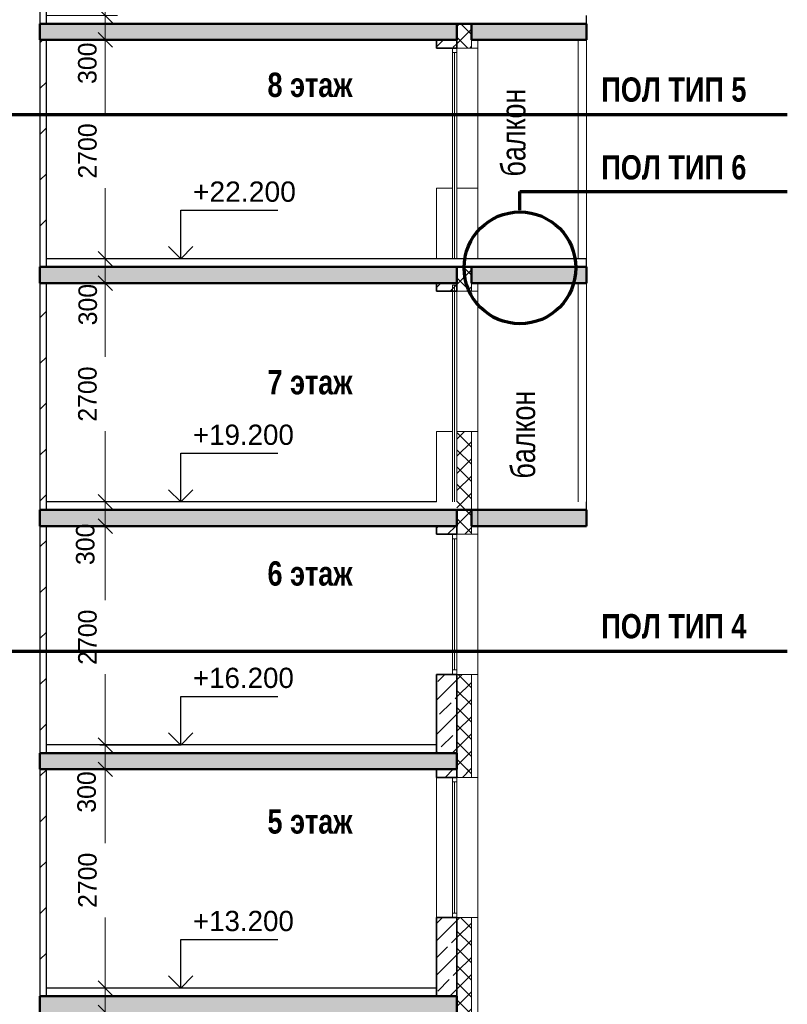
# Model space of a CAD drawing. Header units: millimetres. Extents: x 263826 to 1585445, y -423071 to 70137.
# Tile 256 of 256: x 537834 to 547316, y -77431 to -65281. Entities that reach past the tile are written whole.
import ezdxf

# ---------------------------------------------------------------- set-up
doc = ezdxf.new("R2010")
doc.units = ezdxf.units.MM
doc.layers.add('Standard', color=7, linetype='Continuous', lineweight=25)
doc.styles.add('ARIAL', font='arial.ttf')
doc.styles.add('Century Gothic', font='GOTHIC.TTF')
doc.dimstyles.new('DIMSTYLE_4', dxfattribs={"dimtxt": 229, "dimasz": 300, "dimexe": 0, "dimexo": 0, "dimgap": 114.5, "dimtad": 2, "dimdec": 0, "dimrnd": 1, "dimzin": 12, "dimdsep": 46, "dimtxsty": 'Century Gothic', "dimblk1": 'ALL_ML_STRICH', "dimblk2": 'ALL_ML_STRICH', "dimsah": 1, "dimcen": 0, "dimclrd": 256, "dimclre": 256, "dimclrt": 256, "dimadec": 0, "dimazin": 0, "dimtfac": 1, "dimtdec": 0, "dimtix": 1, "dimtmove": 2, "dimatfit": 3, "dimfxl": 0, "dimtzin": 0, "dimlwd": 0, "dimlwe": 13, "dimarcsym": 0})
doc.dimstyles.new('DIMSTYLE_7', dxfattribs={"dimtxt": 229, "dimasz": 300, "dimexe": 0, "dimexo": 0, "dimgap": 114.5, "dimtad": 2, "dimdec": 0, "dimrnd": 1, "dimzin": 12, "dimdsep": 46, "dimtxsty": 'Century Gothic', "dimblk1": 'ALL_ML_STRICH', "dimblk2": 'ALL_ML_STRICH', "dimsah": 1, "dimcen": 0, "dimclrd": 256, "dimclre": 256, "dimclrt": 256, "dimadec": 0, "dimazin": 0, "dimtfac": 1, "dimtdec": 0, "dimtix": 1, "dimtmove": 2, "dimatfit": 3, "dimfxl": 0, "dimtvp": 1.2, "dimtzin": 0, "dimlwd": 0, "dimlwe": 13, "dimarcsym": 0})
pattern_1 = [(45, (277473.13, 108835.9), (-212.13203, 212.13203), []), (45, (277367.07, 108941.95), (-212.13203, 212.13203), [200, -70])]
pattern_2 = [(45, (277473.13, 108835.89), (-106.06602, 106.06602), []), (135, (277473.13, 108835.89), (-106.06602, -106.06602), [])]
pattern_3 = [(45, (277473.1, 108835.9), (-565.6854, 565.6854), []), (45, (277190.3, 109118.7), (-565.6854, 565.6854), [])]

# ---------------------------------------------------------------- blocks, each defined once
blk = doc.blocks.new('ALL_ML_STRICH')
at = {"color": 0, "linetype": 'ByBlock', "lineweight": -2}
for p, q in [((0, -0.5), (0, 0.5)), ((-1, 0), (0.5, 0)), ((-0.3, -0.3), (0.3, 0.3))]:
    blk.add_line(p, q, dxfattribs=at)
blk = doc.blocks.new('*D2316')
at = {"layer": 'DEFPOINTS', "color": 0, "linetype": 'Continuous', "lineweight": 0, "transparency": 16777216}
for p in [(538892, -77531), (538892, -77531), (538892, -80231)]:
    blk.add_point(p, dxfattribs=at)
at = {"layer": 'Standard', "color": 218, "linetype": 'Continuous', "lineweight": 0, "transparency": 16777216}
for p, q in [((538892, -77831), (538892, -78443)), ((538892, -79931), (538892, -79359))]:
    blk.add_line(p, q, dxfattribs=at)
at = {"layer": 'Standard', "color": 218, "linetype": 'Continuous', "lineweight": 0, "transparency": 16777216, "xscale": 300, "yscale": 300, "zscale": 300}
for p, rotation in [((538892, -77531), 90), ((538892, -80231), 270)]:
    blk.add_blockref('ALL_ML_STRICH', p, dxfattribs=dict(at, rotation=rotation))
at = {"layer": 'Standard', "color": 218, "linetype": 'Continuous', "lineweight": 13, "transparency": 16777216, "insert": (538672, -78901), "char_height": 229, "width": 654.29, "attachment_point": 5, "rotation": 90, "style": 'Century Gothic'}
blk.add_mtext('2700', dxfattribs=at)
blk = doc.blocks.new('*D2317')
at = {"layer": 'DEFPOINTS', "color": 0, "linetype": 'Continuous', "lineweight": 0, "transparency": 16777216}
for p in [(538892, -77231), (538892, -77231), (538892, -77531)]:
    blk.add_point(p, dxfattribs=at)
at = {"layer": 'Standard', "color": 218, "linetype": 'Continuous', "lineweight": 0, "transparency": 16777216}
for p, q in [((538892, -76931), (538892, -76631)), ((538892, -77531), (538892, -77231)), ((538892, -77831), (538892, -78131))]:
    blk.add_line(p, q, dxfattribs=at)
at = {"layer": 'Standard', "color": 218, "linetype": 'Continuous', "lineweight": 0, "transparency": 16777216, "xscale": 300, "yscale": 300, "zscale": 300}
for p, rotation in [((538892, -77231), 270), ((538892, -77531), 90)]:
    blk.add_blockref('ALL_ML_STRICH', p, dxfattribs=dict(at, rotation=rotation))
at = {"layer": 'Standard', "color": 218, "linetype": 'Continuous', "lineweight": 13, "transparency": 16777216, "insert": (538627, -77824), "char_height": 229, "width": 490.71, "attachment_point": 5, "rotation": 90, "style": 'Century Gothic'}
blk.add_mtext('300', dxfattribs=at)
blk = doc.blocks.new('*D2318')
at = {"layer": 'DEFPOINTS', "color": 0, "linetype": 'Continuous', "lineweight": 0, "transparency": 16777216}
for p in [(538892, -74531), (538892, -74531), (538892, -77231)]:
    blk.add_point(p, dxfattribs=at)
at = {"layer": 'Standard', "color": 218, "linetype": 'Continuous', "lineweight": 0, "transparency": 16777216}
for p, q in [((538892, -74831), (538892, -75443)), ((538892, -76931), (538892, -76359))]:
    blk.add_line(p, q, dxfattribs=at)
at = {"layer": 'Standard', "color": 218, "linetype": 'Continuous', "lineweight": 0, "transparency": 16777216, "xscale": 300, "yscale": 300, "zscale": 300}
for p, rotation in [((538892, -74531), 90), ((538892, -77231), 270)]:
    blk.add_blockref('ALL_ML_STRICH', p, dxfattribs=dict(at, rotation=rotation))
at = {"layer": 'Standard', "color": 218, "linetype": 'Continuous', "lineweight": 13, "transparency": 16777216, "insert": (538672, -75901), "char_height": 229, "width": 654.29, "attachment_point": 5, "rotation": 90, "style": 'Century Gothic'}
blk.add_mtext('2700', dxfattribs=at)
blk = doc.blocks.new('*D2272')
at = {"layer": 'DEFPOINTS', "color": 0, "linetype": 'Continuous', "lineweight": 0, "transparency": 16777216}
for p in [(538892, -74231), (538892, -74231), (538892, -74531)]:
    blk.add_point(p, dxfattribs=at)
at = {"layer": 'Standard', "color": 218, "linetype": 'Continuous', "lineweight": 0, "transparency": 16777216}
for p, q in [((538892, -73931), (538892, -73631)), ((538892, -74531), (538892, -74231)), ((538892, -74831), (538892, -75131))]:
    blk.add_line(p, q, dxfattribs=at)
at = {"layer": 'Standard', "color": 218, "linetype": 'Continuous', "lineweight": 0, "transparency": 16777216, "xscale": 300, "yscale": 300, "zscale": 300}
for p, rotation in [((538892, -74231), 270), ((538892, -74531), 90)]:
    blk.add_blockref('ALL_ML_STRICH', p, dxfattribs=dict(at, rotation=rotation))
at = {"layer": 'Standard', "color": 218, "linetype": 'Continuous', "lineweight": 13, "transparency": 16777216, "insert": (538662, -74811), "char_height": 229, "width": 490.71, "attachment_point": 5, "rotation": 90, "style": 'Century Gothic'}
blk.add_mtext('300', dxfattribs=at)
blk = doc.blocks.new('*D2273')
at = {"layer": 'DEFPOINTS', "color": 0, "linetype": 'Continuous', "lineweight": 0, "transparency": 16777216}
for p in [(538892, -71531), (538892, -71531), (538892, -74231)]:
    blk.add_point(p, dxfattribs=at)
at = {"layer": 'Standard', "color": 218, "linetype": 'Continuous', "lineweight": 0, "transparency": 16777216}
for p, q in [((538892, -71831), (538892, -72443)), ((538892, -73931), (538892, -73359))]:
    blk.add_line(p, q, dxfattribs=at)
at = {"layer": 'Standard', "color": 218, "linetype": 'Continuous', "lineweight": 0, "transparency": 16777216, "xscale": 300, "yscale": 300, "zscale": 300}
for p, rotation in [((538892, -71531), 90), ((538892, -74231), 270)]:
    blk.add_blockref('ALL_ML_STRICH', p, dxfattribs=dict(at, rotation=rotation))
at = {"layer": 'Standard', "color": 218, "linetype": 'Continuous', "lineweight": 13, "transparency": 16777216, "insert": (538672, -72901), "char_height": 229, "width": 654.29, "attachment_point": 5, "rotation": 90, "style": 'Century Gothic'}
blk.add_mtext('2700', dxfattribs=at)
blk = doc.blocks.new('*D2274')
at = {"layer": 'DEFPOINTS', "color": 0, "linetype": 'Continuous', "lineweight": 0, "transparency": 16777216}
for p in [(538164, -71231), (538892, -71231), (538892, -71531)]:
    blk.add_point(p, dxfattribs=at)
at = {"layer": 'Standard', "color": 218, "linetype": 'Continuous', "lineweight": 0, "transparency": 16777216}
for p, q in [((538892, -70931), (538892, -70631)), ((538892, -71531), (538892, -71231)), ((538892, -71831), (538892, -72131))]:
    blk.add_line(p, q, dxfattribs=at)
at = {"layer": 'Standard', "color": 218, "linetype": 'Continuous', "lineweight": 13, "transparency": 16777216}
blk.add_line((538164, -71231), (538892, -71231), dxfattribs=at)
at = {"layer": 'Standard', "color": 218, "linetype": 'Continuous', "lineweight": 0, "transparency": 16777216, "xscale": 300, "yscale": 300, "zscale": 300}
for p, rotation in [((538892, -71231), 270), ((538892, -71531), 90)]:
    blk.add_blockref('ALL_ML_STRICH', p, dxfattribs=dict(at, rotation=rotation))
at = {"layer": 'Standard', "color": 218, "linetype": 'Continuous', "lineweight": 13, "transparency": 16777216, "insert": (538645, -71755), "char_height": 229, "width": 490.71, "attachment_point": 5, "rotation": 90, "style": 'Century Gothic'}
blk.add_mtext('300', dxfattribs=at)
blk = doc.blocks.new('*D2275')
at = {"layer": 'DEFPOINTS', "color": 0, "linetype": 'Continuous', "lineweight": 0, "transparency": 16777216}
for p in [(538892, -68531), (538892, -68531), (538164, -71231)]:
    blk.add_point(p, dxfattribs=at)
at = {"layer": 'Standard', "color": 218, "linetype": 'Continuous', "lineweight": 0, "transparency": 16777216}
for p, q in [((538892, -68831), (538892, -69443)), ((538892, -70931), (538892, -70359))]:
    blk.add_line(p, q, dxfattribs=at)
at = {"layer": 'Standard', "color": 218, "linetype": 'Continuous', "lineweight": 13, "transparency": 16777216}
blk.add_line((538164, -71231), (538892, -71231), dxfattribs=at)
at = {"layer": 'Standard', "color": 218, "linetype": 'Continuous', "lineweight": 0, "transparency": 16777216, "xscale": 300, "yscale": 300, "zscale": 300}
for p, rotation in [((538892, -68531), 90), ((538892, -71231), 270)]:
    blk.add_blockref('ALL_ML_STRICH', p, dxfattribs=dict(at, rotation=rotation))
at = {"layer": 'Standard', "color": 218, "linetype": 'Continuous', "lineweight": 13, "transparency": 16777216, "insert": (538672, -69901), "char_height": 229, "width": 654.29, "attachment_point": 5, "rotation": 90, "style": 'Century Gothic'}
blk.add_mtext('2700', dxfattribs=at)
blk = doc.blocks.new('*D2276')
at = {"layer": 'DEFPOINTS', "color": 0, "linetype": 'Continuous', "lineweight": 0, "transparency": 16777216}
for p in [(538164, -68231), (538892, -68231), (538892, -68531)]:
    blk.add_point(p, dxfattribs=at)
at = {"layer": 'Standard', "color": 218, "linetype": 'Continuous', "lineweight": 0, "transparency": 16777216}
for p, q in [((538892, -67931), (538892, -67631)), ((538892, -68531), (538892, -68231)), ((538892, -68831), (538892, -69131))]:
    blk.add_line(p, q, dxfattribs=at)
at = {"layer": 'Standard', "color": 218, "linetype": 'Continuous', "lineweight": 13, "transparency": 16777216}
blk.add_line((538164, -68231), (538892, -68231), dxfattribs=at)
at = {"layer": 'Standard', "color": 218, "linetype": 'Continuous', "lineweight": 0, "transparency": 16777216, "xscale": 300, "yscale": 300, "zscale": 300}
for p, rotation in [((538892, -68231), 270), ((538892, -68531), 90)]:
    blk.add_blockref('ALL_ML_STRICH', p, dxfattribs=dict(at, rotation=rotation))
at = {"layer": 'Standard', "color": 218, "linetype": 'Continuous', "lineweight": 13, "transparency": 16777216, "insert": (538676, -68797), "char_height": 229, "width": 490.71, "attachment_point": 5, "rotation": 90, "style": 'Century Gothic'}
blk.add_mtext('300', dxfattribs=at)
blk = doc.blocks.new('*D2277')
at = {"layer": 'DEFPOINTS', "color": 0, "linetype": 'Continuous', "lineweight": 0, "transparency": 16777216}
for p in [(538892, -65531), (538892, -65531), (538164, -68231)]:
    blk.add_point(p, dxfattribs=at)
at = {"layer": 'Standard', "color": 218, "linetype": 'Continuous', "lineweight": 0, "transparency": 16777216}
for p, q in [((538892, -65831), (538892, -66443)), ((538892, -67931), (538892, -67359))]:
    blk.add_line(p, q, dxfattribs=at)
at = {"layer": 'Standard', "color": 218, "linetype": 'Continuous', "lineweight": 13, "transparency": 16777216}
blk.add_line((538164, -68231), (538892, -68231), dxfattribs=at)
at = {"layer": 'Standard', "color": 218, "linetype": 'Continuous', "lineweight": 0, "transparency": 16777216, "xscale": 300, "yscale": 300, "zscale": 300}
for p, rotation in [((538892, -65531), 90), ((538892, -68231), 270)]:
    blk.add_blockref('ALL_ML_STRICH', p, dxfattribs=dict(at, rotation=rotation))
at = {"layer": 'Standard', "color": 218, "linetype": 'Continuous', "lineweight": 13, "transparency": 16777216, "insert": (538672, -66901), "char_height": 229, "width": 654.29, "attachment_point": 5, "rotation": 90, "style": 'Century Gothic'}
blk.add_mtext('2700', dxfattribs=at)
blk = doc.blocks.new('*D2278')
at = {"layer": 'DEFPOINTS', "color": 0, "linetype": 'Continuous', "lineweight": 0, "transparency": 16777216}
for p in [(538164, -65231), (538892, -65231), (538892, -65531)]:
    blk.add_point(p, dxfattribs=at)
at = {"layer": 'Standard', "color": 218, "linetype": 'Continuous', "lineweight": 0, "transparency": 16777216}
for p, q in [((538892, -64931), (538892, -64631)), ((538892, -65531), (538892, -65231)), ((538892, -65831), (538892, -66131))]:
    blk.add_line(p, q, dxfattribs=at)
at = {"layer": 'Standard', "color": 218, "linetype": 'Continuous', "lineweight": 13, "transparency": 16777216}
blk.add_line((538164, -65231), (538892, -65231), dxfattribs=at)
at = {"layer": 'Standard', "color": 218, "linetype": 'Continuous', "lineweight": 0, "transparency": 16777216, "xscale": 300, "yscale": 300, "zscale": 300}
for p, rotation in [((538892, -65231), 270), ((538892, -65531), 90)]:
    blk.add_blockref('ALL_ML_STRICH', p, dxfattribs=dict(at, rotation=rotation))
at = {"layer": 'Standard', "color": 218, "linetype": 'Continuous', "lineweight": 13, "transparency": 16777216, "insert": (538671, -65818), "char_height": 229, "width": 490.71, "attachment_point": 5, "rotation": 90, "style": 'Century Gothic'}
blk.add_mtext('300', dxfattribs=at)
blk = doc.blocks.new('*D2279')
at = {"layer": 'DEFPOINTS', "color": 0, "linetype": 'Continuous', "lineweight": 0, "transparency": 16777216}
for p in [(538892, -62531), (538892, -62531), (538164, -65231)]:
    blk.add_point(p, dxfattribs=at)
at = {"layer": 'Standard', "color": 218, "linetype": 'Continuous', "lineweight": 0, "transparency": 16777216}
for p, q in [((538892, -62831), (538892, -63443)), ((538892, -64931), (538892, -64359))]:
    blk.add_line(p, q, dxfattribs=at)
at = {"layer": 'Standard', "color": 218, "linetype": 'Continuous', "lineweight": 13, "transparency": 16777216}
blk.add_line((538164, -65231), (538892, -65231), dxfattribs=at)
at = {"layer": 'Standard', "color": 218, "linetype": 'Continuous', "lineweight": 0, "transparency": 16777216, "xscale": 300, "yscale": 300, "zscale": 300}
for p, rotation in [((538892, -62531), 90), ((538892, -65231), 270)]:
    blk.add_blockref('ALL_ML_STRICH', p, dxfattribs=dict(at, rotation=rotation))
at = {"layer": 'Standard', "color": 218, "linetype": 'Continuous', "lineweight": 13, "transparency": 16777216, "insert": (538672, -63901), "char_height": 229, "width": 654.29, "attachment_point": 5, "rotation": 90, "style": 'Century Gothic'}
blk.add_mtext('2700', dxfattribs=at)
blk = doc.blocks.new('COMPLEX_ELEVATIONDIM_18')
at = {"layer": 'Standard', "color": 7, "linetype": 'Continuous', "lineweight": 25, "transparency": 33554687}
for p, q in [((262351, -177067), (262351, -176467)), ((262351, -176467), (263551, -176467)), ((262351, -177067), (262201, -176917)), ((262351, -177067), (262501, -176917)), ((262351, -177067), (261351, -177067)), ((262351, -177067), (262351, -177067)), ((262351, -177067), (262351, -177067)), ((262351, -177067), (262351, -177067)), ((262351, -177067), (262351, -177067)), ((262351, -180067), (262351, -179467)), ((262351, -179467), (263551, -179467)), ((262351, -180067), (262201, -179917)), ((262351, -180067), (262501, -179917)), ((262351, -180067), (261351, -180067)), ((262351, -180067), (262351, -180067)), ((262351, -180067), (262351, -180067)), ((262351, -180067), (262351, -180067)), ((262351, -180067), (262351, -180067)), ((262351, -183067), (262351, -182467)), ((262351, -182467), (263551, -182467)), ((262351, -183067), (262201, -182917)), ((262351, -183067), (262501, -182917)), ((262351, -183067), (261351, -183067)), ((262351, -183067), (262351, -183067)), ((262351, -183067), (262351, -183067)), ((262351, -183067), (262351, -183067)), ((262351, -183067), (262351, -183067)), ((262351, -186067), (262351, -185467)), ((262351, -185467), (263551, -185467)), ((262351, -186067), (262201, -185917)), ((262351, -186067), (262501, -185917)), ((262351, -186067), (261351, -186067)), ((262351, -186067), (262351, -186067)), ((262351, -186067), (262351, -186067)), ((262351, -186067), (262351, -186067)), ((262351, -186067), (262351, -186067))]:
    blk.add_line(p, q, dxfattribs=at)
at = {"layer": 'Standard', "color": 7, "linetype": 'Continuous', "lineweight": 25, "transparency": 33554687, "char_height": 250, "attachment_point": 7, "style": 'ARIAL'}
for s, insert, width in [('\\W1.00;+22.200', (262501, -176367), 1396.45), ('\\W0.98;+19.200', (262501, -179367), 1394.59), ('\\W0.98;+16.200', (262501, -182367), 1394.59), ('\\W0.98;+13.200', (262501, -185367), 1394.59)]:
    blk.add_mtext(s, dxfattribs=dict(at, insert=insert, width=width))

msp = doc.modelspace()

# ---------------------------------------------------------------- hatches: boundary and pattern name
at = {"layer": 'Standard', "linetype": 'Continuous', "lineweight": 18, "true_color": 0xf0b464, "transparency": 33554687}
h = msp.add_hatch(dxfattribs=at)
h.set_pattern_fill('__________22', color=31, scale=100, style=0, pattern_type=2)
h.set_pattern_definition(pattern_3)
h.paths.add_polyline_path([(538164.21763, -62530.92275), (538084.21763, -62530.92275), (538084.21763, -65330.92275), (538164.21763, -65330.92275)], flags=0)
at = {"layer": 'Standard', "linetype": 'Continuous', "lineweight": 50, "true_color": 0xf1f1f1, "transparency": 33554687}
for points in [[(538084.21763, -65530.92275), (543234.21729, -65530.92275), (543234.21729, -65330.92275), (538084.21763, -65330.92275)], [(543414.21729, -65530.92275), (544834.21695, -65530.92275), (544834.21695, -65330.92275), (543414.21729, -65330.92275)], [(538084.21763, -68530.92275), (543234.21729, -68530.92275), (543234.21729, -68330.92275), (538084.21763, -68330.92275)], [(543414.21729, -68530.92275), (544834.21695, -68530.92275), (544834.21695, -68330.92275), (543414.21729, -68330.92275)], [(543234.21729, -71330.92275), (538084.21763, -71330.92275), (538084.21763, -71530.92275), (543234.21729, -71530.92275)], [(543234.21729, -71330.92275), (538084.21763, -71330.92275), (538084.21763, -71530.92275), (543234.21729, -71530.92275)], [(543414.21729, -71530.92275), (544834.21695, -71530.92275), (544834.21695, -71330.92275), (543414.21729, -71330.92275)], [(543234.21729, -74330.92275), (538084.21763, -74330.92275), (538084.21763, -74530.92275), (543234.21729, -74530.92275)], [(543234.21729, -74330.92275), (538084.21763, -74330.92275), (538084.21763, -74530.92275), (543234.21729, -74530.92275)]]:
    msp.add_hatch(color=7, dxfattribs=at).paths.add_polyline_path(points)
at = {"layer": 'Standard', "linetype": 'Continuous', "lineweight": 18, "transparency": 33554687}
h = msp.add_hatch(dxfattribs=at)
h.set_pattern_fill('__________6', color=41, scale=100, style=0, pattern_type=2)
h.set_pattern_definition(pattern_2)
h.paths.add_polyline_path([(543234.21729, -65330.92275), (543234.21729, -65630.92275), (543414.21729, -65630.92275), (543414.21729, -65330.92275)], flags=0)
at = {"layer": 'Standard', "linetype": 'Continuous', "lineweight": 18, "true_color": 0xf0b464, "transparency": 33554687}
h = msp.add_hatch(dxfattribs=at)
h.set_pattern_fill('__________22', color=31, scale=100, style=0, pattern_type=2)
h.set_pattern_definition(pattern_3)
h.paths.add_polyline_path([(538164.21763, -65530.92275), (538084.21763, -65530.92275), (538084.21763, -68330.92275), (538164.21763, -68330.92275)], flags=0)
at = {"layer": 'Standard', "linetype": 'Continuous', "lineweight": 18, "true_color": 0xc8aaf3, "transparency": 33554687}
h = msp.add_hatch(dxfattribs=at)
h.set_pattern_fill('__________7', color=191, scale=100, style=0, pattern_type=2)
h.set_pattern_definition(pattern_1)
h.paths.add_polyline_path([(543234.21729, -65530.92275), (542984.21763, -65530.92275), (542984.21763, -65630.92275), (543234.21729, -65630.92275)], flags=0)
at = {"layer": 'Standard', "linetype": 'Continuous', "lineweight": 18, "transparency": 33554687}
h = msp.add_hatch(dxfattribs=at)
h.set_pattern_fill('__________6', color=41, scale=100, style=0, pattern_type=2)
h.set_pattern_definition(pattern_2)
h.paths.add_polyline_path([(543234.21729, -68330.92275), (543234.21729, -68630.92275), (543414.21729, -68630.92275), (543414.21729, -68330.92275)], flags=0)
at = {"layer": 'Standard', "linetype": 'Continuous', "lineweight": 18, "true_color": 0xf0b464, "transparency": 33554687}
h = msp.add_hatch(dxfattribs=at)
h.set_pattern_fill('__________22', color=31, scale=100, style=0, pattern_type=2)
h.set_pattern_definition(pattern_3)
h.paths.add_polyline_path([(538164.21763, -68530.92275), (538084.21763, -68530.92275), (538084.21763, -71330.92275), (538164.21763, -71330.92275)], flags=0)
at = {"layer": 'Standard', "linetype": 'Continuous', "lineweight": 18, "true_color": 0xc8aaf3, "transparency": 33554687}
h = msp.add_hatch(dxfattribs=at)
h.set_pattern_fill('__________7', color=191, scale=100, style=0, pattern_type=2)
h.set_pattern_definition(pattern_1)
h.paths.add_polyline_path([(543234.21729, -68530.92275), (542984.21763, -68530.92275), (542984.21763, -68630.92275), (543234.21729, -68630.92275)], flags=0)
at = {"layer": 'Standard', "linetype": 'Continuous', "lineweight": 18, "transparency": 33554687}
h = msp.add_hatch(dxfattribs=at)
h.set_pattern_fill('__________6', color=41, scale=100, style=0, pattern_type=2)
h.set_pattern_definition(pattern_2)
h.paths.add_polyline_path([(543414.21745, -71630.92275), (543414.21745, -70360.92275), (543234.21729, -70360.92275), (543234.21729, -71330.92275), (543234.21745, -71330.92275), (543234.21745, -71530.92275), (543234.21761, -71530.92275), (543234.21761, -71630.92275)], flags=0)
h = msp.add_hatch(dxfattribs=at)
h.set_pattern_fill('__________6', color=41, scale=100, style=0, pattern_type=2)
h.set_pattern_definition(pattern_2)
h.paths.add_polyline_path([(543414.21729, -71630.92275), (543414.21729, -71330.92275), (543234.21729, -71330.92275), (543234.21729, -71530.92275), (543234.21745, -71530.92275), (543234.21745, -71630.92275)], flags=0)
at = {"layer": 'Standard', "linetype": 'Continuous', "lineweight": 18, "true_color": 0xf0b464, "transparency": 33554687}
h = msp.add_hatch(dxfattribs=at)
h.set_pattern_fill('__________22', color=31, scale=100, style=0, pattern_type=2)
h.set_pattern_definition(pattern_3)
h.paths.add_polyline_path([(538164.21763, -71530.92275), (538084.21763, -71530.92275), (538084.21763, -74330.92275), (538164.21763, -74330.92275)], flags=0)
at = {"layer": 'Standard', "linetype": 'Continuous', "lineweight": 18, "true_color": 0xc8aaf3, "transparency": 33554687}
h = msp.add_hatch(dxfattribs=at)
h.set_pattern_fill('__________7', color=191, scale=100, style=0, pattern_type=2)
h.set_pattern_definition(pattern_1)
h.paths.add_polyline_path([(543234.21729, -71530.92275), (542984.21763, -71530.92275), (542984.21763, -71630.92275), (543234.21729, -71630.92275)], flags=0)
at = {"layer": 'Standard', "linetype": 'Continuous', "lineweight": 18, "transparency": 33554687}
h = msp.add_hatch(dxfattribs=at)
h.set_pattern_fill('__________6', color=41, scale=100, style=0, pattern_type=2)
h.set_pattern_definition(pattern_2)
h.paths.add_polyline_path([(543414.21729, -71530.92275), (543234.21745, -71530.92275), (543234.21745, -71630.92275), (543414.21729, -71630.92275)], flags=0)
at = {"layer": 'Standard', "linetype": 'Continuous', "lineweight": 18, "true_color": 0xc8aaf3, "transparency": 33554687}
h = msp.add_hatch(dxfattribs=at)
h.set_pattern_fill('__________7', color=191, scale=100, style=0, pattern_type=2)
h.set_pattern_definition(pattern_1)
h.paths.add_polyline_path([(542984.21763, -73360.92275), (542984.21763, -74330.92275), (543234.21713, -74330.92275), (543234.21713, -73360.92275)], flags=0)
at = {"layer": 'Standard', "linetype": 'Continuous', "lineweight": 18, "transparency": 33554687}
h = msp.add_hatch(dxfattribs=at)
h.set_pattern_fill('__________6', color=41, scale=100, style=0, pattern_type=2)
h.set_pattern_definition(pattern_2)
h.paths.add_polyline_path([(543414.21729, -74630.92275), (543414.21729, -73360.92275), (543234.21713, -73360.92275), (543234.21713, -74330.92275), (543234.21729, -74330.92275), (543234.21729, -74530.92275), (543234.21745, -74530.92275), (543234.21745, -74630.92275)], flags=0)
at = {"layer": 'Standard', "linetype": 'Continuous', "lineweight": 18, "true_color": 0xf0b464, "transparency": 33554687}
h = msp.add_hatch(dxfattribs=at)
h.set_pattern_fill('__________22', color=31, scale=100, style=0, pattern_type=2)
h.set_pattern_definition(pattern_3)
h.paths.add_polyline_path([(538164.21763, -74530.92275), (538084.21763, -74530.92275), (538084.21763, -77330.92275), (538164.21763, -77330.92275)], flags=0)
at = {"layer": 'Standard', "linetype": 'Continuous', "lineweight": 18, "true_color": 0xc8aaf3, "transparency": 33554687}
h = msp.add_hatch(dxfattribs=at)
h.set_pattern_fill('__________7', color=191, scale=100, style=0, pattern_type=2)
h.set_pattern_definition(pattern_1)
h.paths.add_polyline_path([(543234.21729, -74530.92275), (542984.21763, -74530.92275), (542984.21763, -74630.92275), (543234.21729, -74630.92275)], flags=0)
at = {"layer": 'Standard', "linetype": 'Continuous', "lineweight": 18, "transparency": 33554687}
h = msp.add_hatch(dxfattribs=at)
h.set_pattern_fill('__________6', color=41, scale=100, style=0, pattern_type=2)
h.set_pattern_definition(pattern_2)
h.paths.add_polyline_path([(543414.21729, -74530.92275), (543234.21745, -74530.92275), (543234.21745, -74630.92275), (543414.21729, -74630.92275)], flags=0)
at = {"layer": 'Standard', "linetype": 'Continuous', "lineweight": 18, "true_color": 0xc8aaf3, "transparency": 33554687}
h = msp.add_hatch(dxfattribs=at)
h.set_pattern_fill('__________7', color=191, scale=100, style=0, pattern_type=2)
h.set_pattern_definition(pattern_1)
h.paths.add_polyline_path([(542984.21763, -76360.92275), (542984.21763, -77330.92275), (543234.21713, -77330.92275), (543234.21713, -76360.92275)], flags=0)
at = {"layer": 'Standard', "linetype": 'Continuous', "lineweight": 18, "transparency": 33554687}
h = msp.add_hatch(dxfattribs=at)
h.set_pattern_fill('__________6', color=41, scale=100, style=0, pattern_type=2)
h.set_pattern_definition(pattern_2)
h.paths.add_polyline_path([(543234.21713, -77330.92275), (543234.21729, -77530.92275), (543234.21729, -77630.92275), (543414.21729, -77630.92275), (543414.21729, -76360.92275), (543234.21713, -76360.92275)], flags=0)
at = {"layer": 'Standard', "linetype": 'Continuous', "lineweight": 25, "true_color": 0xf1f1f1, "transparency": 33554687}
msp.add_hatch(color=7, dxfattribs=at).paths.add_polyline_path([(538084.21763, -77530.92275), (543234.21729, -77530.92275), (543234.21729, -77330.92275), (538084.21763, -77330.92275)])

# ---------------------------------------------------------------- linework, layer by layer
at = {"layer": 'Standard', "color": 31, "linetype": 'Continuous', "lineweight": 25, "true_color": 0xf0b464, "transparency": 33554687}
for p, q in [((538084.21763, -62530.92275), (538084.21763, -65330.92275)), ((538164.21763, -65330.92275), (538164.21763, -62530.92275)), ((538084.21763, -65530.92275), (538084.21763, -68330.92275)), ((538164.21763, -68330.92275), (538164.21763, -65530.92275)), ((538084.21763, -68530.92275), (538084.21763, -71330.92275)), ((538164.21763, -71330.92275), (538164.21763, -68530.92275)), ((538084.21763, -71530.92275), (538084.21763, -74330.92275)), ((538164.21763, -74330.92275), (538164.21763, -71530.92275)), ((538084.21763, -74530.92275), (538084.21763, -77330.92275)), ((538164.21763, -77330.92275), (538164.21763, -74530.92275))]:
    msp.add_line(p, q, dxfattribs=at)
at = {"layer": 'Standard', "color": 7, "linetype": 'Continuous', "lineweight": 25, "transparency": 33554687}
for p, q in [((544834.21695, -65530.92275), (544834.21695, -65230.92275)), ((544834.21695, -68230.92275), (538164.21763, -68230.92275)), ((544834.21695, -68530.92275), (544834.21695, -68230.92275)), ((542984.21763, -71230.92275), (538164.21763, -71230.92275)), ((544834.21695, -71530.92275), (544834.21695, -71230.92275)), ((542984.21763, -74230.92275), (538164.21763, -74230.92275)), ((542984.21763, -77230.92275), (538164.21763, -77230.92275))]:
    msp.add_line(p, q, dxfattribs=at)
at = {"layer": 'Standard', "color": 7, "linetype": 'Continuous', "lineweight": 50, "transparency": 33554687}
for p, q in [((543234.21729, -65330.92275), (538084.21763, -65330.92275)), ((538084.21763, -65530.92275), (538084.21763, -65330.92275)), ((538084.21763, -65530.92275), (538084.21763, -65330.92275)), ((543234.21729, -65330.92275), (543414.21729, -65330.92275)), ((543234.21729, -65530.92275), (543234.21729, -65330.92275)), ((544834.21695, -65330.92275), (543414.21729, -65330.92275)), ((543414.21729, -65530.92275), (543414.21729, -65330.92275)), ((544834.21695, -65530.92275), (544834.21695, -65330.92275)), ((544834.21695, -65530.92275), (544834.21695, -65330.92275)), ((544834.21695, -65530.92275), (544834.21695, -65330.92275)), ((538164.21763, -65530.92275), (538084.21763, -65530.92275)), ((538164.21763, -65530.92275), (538084.21763, -65530.92275)), ((538169.21763, -65530.92275), (538164.21763, -65530.92275)), ((538169.21763, -65530.92275), (538164.21763, -65530.92275)), ((543234.21729, -65530.92275), (538169.21763, -65530.92275)), ((542984.21763, -65530.92275), (542979.21763, -65530.92275)), ((542984.21763, -65530.92275), (542979.21763, -65530.92275)), ((543234.21729, -65530.92275), (542984.21763, -65530.92275)), ((543234.21729, -65530.92275), (542984.21763, -65530.92275)), ((544834.21695, -65530.92275), (543414.21729, -65530.92275)), ((544834.21695, -65530.92275), (543494.21729, -65530.92275)), ((543234.21729, -68330.92275), (538084.21763, -68330.92275)), ((538084.21763, -68530.92275), (538084.21763, -68330.92275)), ((538084.21763, -68530.92275), (538084.21763, -68330.92275)), ((543234.21729, -68330.92275), (543414.21729, -68330.92275)), ((543234.21729, -68530.92275), (543234.21729, -68330.92275)), ((544834.21695, -68330.92275), (543414.21729, -68330.92275)), ((543414.21729, -68530.92275), (543414.21729, -68330.92275)), ((544834.21695, -68530.92275), (544834.21695, -68330.92275)), ((544834.21695, -68530.92275), (544834.21695, -68330.92275)), ((544834.21695, -68530.92275), (544834.21695, -68330.92275)), ((538164.21763, -68530.92275), (538084.21763, -68530.92275)), ((538164.21763, -68530.92275), (538084.21763, -68530.92275)), ((538169.21763, -68530.92275), (538164.21763, -68530.92275)), ((538169.21763, -68530.92275), (538164.21763, -68530.92275)), ((543234.21729, -68530.92275), (538169.21763, -68530.92275)), ((542984.21763, -68530.92275), (542979.21763, -68530.92275)), ((542984.21763, -68530.92275), (542979.21763, -68530.92275)), ((543234.21729, -68530.92275), (542984.21763, -68530.92275)), ((543234.21729, -68530.92275), (542984.21763, -68530.92275)), ((544834.21695, -68530.92275), (543414.21729, -68530.92275)), ((544834.21695, -68530.92275), (543494.21729, -68530.92275)), ((543234.21729, -71330.92275), (538084.21763, -71330.92275)), ((543234.21729, -71330.92275), (538084.21763, -71330.92275)), ((538084.21763, -71530.92275), (538084.21763, -71330.92275)), ((538084.21763, -71530.92275), (538084.21763, -71330.92275)), ((543234.21729, -71330.92275), (543414.21729, -71330.92275)), ((543234.21729, -71530.92275), (543234.21729, -71330.92275)), ((543234.21729, -71530.92275), (543234.21729, -71330.92275)), ((543234.21729, -71530.92275), (543234.21729, -71330.92275)), ((544834.21695, -71330.92275), (543414.21729, -71330.92275)), ((543414.21729, -71530.92275), (543414.21729, -71330.92275)), ((544834.21695, -71530.92275), (544834.21695, -71330.92275)), ((544834.21695, -71530.92275), (544834.21695, -71330.92275)), ((544834.21695, -71530.92275), (544834.21695, -71330.92275)), ((538164.21763, -71530.92275), (538084.21763, -71530.92275)), ((538164.21763, -71530.92275), (538084.21763, -71530.92275)), ((538169.21763, -71530.92275), (538164.21763, -71530.92275)), ((538169.21763, -71530.92275), (538164.21763, -71530.92275)), ((543234.21729, -71530.92275), (538169.21763, -71530.92275)), ((543234.21729, -71530.92275), (538169.21763, -71530.92275)), ((542984.21763, -71530.92275), (542979.21763, -71530.92275)), ((542984.21763, -71530.92275), (542979.21763, -71530.92275)), ((543234.21729, -71530.92275), (542984.21763, -71530.92275)), ((543234.21729, -71530.92275), (542984.21763, -71530.92275)), ((544834.21695, -71530.92275), (543414.21729, -71530.92275)), ((544834.21695, -71530.92275), (543494.21729, -71530.92275)), ((543234.21729, -74330.92275), (538084.21763, -74330.92275)), ((543234.21729, -74330.92275), (538084.21763, -74330.92275)), ((538084.21763, -74530.92275), (538084.21763, -74330.92275)), ((538084.21763, -74530.92275), (538084.21763, -74330.92275)), ((543234.21729, -74530.92275), (543234.21729, -74330.92275)), ((543234.21729, -74530.92275), (543234.21729, -74330.92275)), ((538164.21763, -74530.92275), (538084.21763, -74530.92275)), ((538164.21763, -74530.92275), (538084.21763, -74530.92275)), ((538169.21763, -74530.92275), (538164.21763, -74530.92275)), ((538169.21763, -74530.92275), (538164.21763, -74530.92275)), ((543234.21729, -74530.92275), (538169.21763, -74530.92275)), ((543234.21729, -74530.92275), (538169.21763, -74530.92275)), ((542984.21763, -74530.92275), (542979.21763, -74530.92275)), ((542984.21763, -74530.92275), (542979.21763, -74530.92275)), ((543234.21729, -74530.92275), (542984.21763, -74530.92275)), ((543234.21729, -74530.92275), (542984.21763, -74530.92275)), ((543234.21729, -77330.92275), (538084.21763, -77330.92275)), ((538084.21763, -77530.92275), (538084.21763, -77330.92275)), ((538084.21763, -77530.92275), (538084.21763, -77330.92275)), ((543234.21729, -77530.92275), (543234.21729, -77330.92275))]:
    msp.add_line(p, q, dxfattribs=at)
at = {"layer": 'Standard', "color": 191, "linetype": 'Continuous', "lineweight": 35, "true_color": 0xc8aaf3, "transparency": 33554687}
for p, q in [((542984.21763, -65530.92275), (542984.21763, -65630.92275)), ((543234.21729, -65630.92275), (543234.21729, -65530.92275)), ((542984.21763, -65630.92275), (543178.21729, -65630.92275)), ((543178.21729, -65630.92275), (543234.21729, -65630.92275)), ((542984.21763, -68530.92275), (542984.21763, -68630.92275)), ((542984.21763, -68630.92275), (543178.21729, -68630.92275)), ((543178.21729, -68630.92275), (543234.21729, -68630.92275)), ((543234.21729, -68630.92275), (543234.21729, -68530.92275)), ((542984.21763, -71530.92275), (542984.21763, -71630.92275)), ((543234.21729, -71630.92275), (543234.21729, -71530.92275)), ((542984.21763, -71630.92275), (543178.21729, -71630.92275)), ((543178.21729, -71630.92275), (543234.21729, -71630.92275)), ((543178.21763, -73360.92275), (542984.21763, -73360.92275)), ((542984.21763, -73360.92275), (542984.21763, -74330.92275)), ((543178.21713, -73360.92275), (543234.21713, -73360.92275)), ((543234.21713, -73360.92275), (543234.21713, -74330.92275)), ((542984.21763, -74530.92275), (542984.21763, -74630.92275)), ((543234.21729, -74630.92275), (543234.21729, -74530.92275)), ((542984.21763, -74630.92275), (543178.21729, -74630.92275)), ((543178.21729, -74630.92275), (543234.21729, -74630.92275)), ((543178.21763, -76360.92275), (542984.21763, -76360.92275)), ((542984.21763, -76360.92275), (542984.21763, -77330.92275)), ((543178.21713, -76360.92275), (543234.21713, -76360.92275)), ((543234.21713, -76360.92275), (543234.21713, -77330.92275))]:
    msp.add_line(p, q, dxfattribs=at)
at = {"layer": 'Standard', "color": 41, "linetype": 'Continuous', "lineweight": 13, "transparency": 33554687}
for p, q in [((543234.21745, -65530.92275), (543234.21745, -65630.92275)), ((543414.21729, -65630.92275), (543414.21729, -65530.92275)), ((543234.21745, -65630.92275), (543414.21729, -65630.92275)), ((543234.21745, -68530.92275), (543234.21745, -68630.92275)), ((543234.21745, -68630.92275), (543414.21729, -68630.92275)), ((543414.21729, -68630.92275), (543414.21729, -68530.92275)), ((543234.21745, -71530.92275), (543234.21745, -71630.92275)), ((543414.21729, -71630.92275), (543414.21729, -71530.92275)), ((543234.21745, -71630.92275), (543414.21729, -71630.92275)), ((543234.21745, -74530.92275), (543234.21745, -74630.92275)), ((543234.21745, -74630.92275), (543414.21729, -74630.92275))]:
    msp.add_line(p, q, dxfattribs=at)
at = {"layer": 'Standard', "color": 7, "linetype": 'Continuous', "lineweight": 13, "transparency": 33554687}
for p, q in [((543494.21729, -65630.92275), (543494.21729, -65530.92275)), ((543178.21729, -65630.92275), (543178.21729, -65686.92275)), ((543178.21729, -65686.92275), (543234.21729, -65686.92275)), ((543178.21729, -65686.92275), (543178.21729, -68230.92275)), ((543206.21729, -68229.92275), (543206.21729, -65686.92275)), ((543234.21729, -65686.92275), (543234.21729, -65630.92275)), ((543234.21729, -68230.92275), (543234.21729, -65686.92275)), ((543414.21729, -65630.92275), (543474.21729, -65630.92275)), ((543474.21729, -65630.92275), (543494.21718, -65630.92275)), ((543494.21729, -65630.92275), (543494.21729, -67360.92275)), ((543178.21763, -67360.92275), (542984.21763, -67360.92275)), ((542984.21763, -67360.92275), (542984.21763, -68230.92275)), ((543414.21729, -67360.92275), (543234.21745, -67360.92275)), ((543474.21729, -67360.92275), (543414.21729, -67360.92275)), ((543474.21729, -67360.92275), (543494.21718, -67360.92275)), ((543494.21729, -67360.92275), (543494.21729, -68230.92275)), ((543178.21729, -68556.92275), (543234.21729, -68556.92275)), ((543178.21729, -68556.92275), (543178.21729, -71230.92275)), ((543178.21729, -68630.92275), (543178.21729, -68556.92275)), ((543206.21729, -71229.92275), (543206.21729, -68556.92275)), ((543234.21729, -71230.92275), (543234.21729, -68556.92275)), ((543234.21729, -68556.92275), (543234.21729, -68630.92275)), ((543414.21729, -68630.92275), (543474.21729, -68630.92275)), ((543474.21729, -68630.92275), (543494.21718, -68630.92275)), ((543494.21729, -68630.92275), (543494.21729, -68530.92275)), ((543494.21729, -68630.92275), (543494.21729, -70360.92275)), ((543178.21763, -70360.92275), (542984.21763, -70360.92275)), ((542984.21763, -70360.92275), (542984.21763, -71230.92275)), ((543414.21729, -70360.92275), (543234.21745, -70360.92275)), ((543474.21729, -70360.92275), (543414.21729, -70360.92275)), ((543414.21745, -70360.92275), (543414.21745, -71630.92275)), ((543474.21729, -70360.92275), (543494.21718, -70360.92275)), ((543494.21729, -70360.92275), (543494.21729, -71230.92275)), ((543494.21745, -70360.92275), (543494.21745, -71630.92275)), ((543494.21729, -71630.92275), (543494.21729, -71530.92275)), ((543178.21729, -71630.92275), (543178.21729, -71686.92275)), ((543234.21729, -71686.92275), (543234.21729, -71630.92275)), ((543414.21729, -71630.92275), (543474.21729, -71630.92275)), ((543474.21729, -71630.92275), (543494.21718, -71630.92275)), ((543494.21729, -71630.92275), (543494.21729, -73360.92275)), ((543178.21729, -71686.92275), (543234.21729, -71686.92275)), ((543178.21729, -71686.92275), (543178.21729, -73360.92275)), ((543206.21729, -73304.92275), (543206.21729, -71686.92275)), ((543234.21729, -73360.92275), (543234.21729, -71686.92275)), ((543178.21713, -73360.92275), (543178.21713, -73304.92275)), ((543178.21713, -73304.92275), (543234.21713, -73304.92275)), ((543234.21713, -73304.92275), (543234.21713, -73360.92275)), ((543414.21729, -73360.92275), (543234.21745, -73360.92275)), ((543474.21729, -73360.92275), (543414.21729, -73360.92275)), ((543414.21729, -73360.92275), (543414.21729, -74630.92275)), ((543474.21729, -73360.92275), (543494.21718, -73360.92275)), ((543494.21729, -73360.92275), (543494.21729, -74630.92275)), ((542984.21763, -74630.92275), (542984.21763, -76360.92275)), ((543178.21729, -74630.92275), (543178.21729, -74686.92275)), ((543178.21729, -74686.92275), (543234.21729, -74686.92275)), ((543178.21729, -74686.92275), (543178.21729, -76360.92275)), ((543206.21729, -76304.92275), (543206.21729, -74686.92275)), ((543234.21729, -74686.92275), (543234.21729, -74630.92275)), ((543234.21729, -76360.92275), (543234.21729, -74686.92275)), ((543414.21729, -74630.92275), (543494.21718, -74630.92275)), ((543414.21729, -74630.92275), (543494.21729, -74630.92275)), ((543494.21729, -74630.92275), (543494.21729, -76360.92275)), ((543178.21713, -76360.92275), (543178.21713, -76304.92275)), ((543178.21713, -76304.92275), (543234.21713, -76304.92275)), ((543234.21713, -76304.92275), (543234.21713, -76360.92275)), ((543414.21729, -76360.92275), (543234.21745, -76360.92275)), ((543474.21729, -76360.92275), (543414.21729, -76360.92275)), ((543414.21729, -76360.92275), (543414.21729, -77630.92275)), ((543474.21729, -76360.92275), (543494.21718, -76360.92275)), ((543494.21729, -76360.92275), (543494.21729, -77630.92275))]:
    msp.add_line(p, q, dxfattribs=at)
at = {"layer": 'Standard', "color": 180, "linetype": 'Continuous', "lineweight": 13, "transparency": 33554687}
for p, q in [((544734.21695, -68230.92275), (544734.21695, -65530.92275)), ((544834.21695, -68230.92275), (544834.21695, -65530.92275)), ((544734.21695, -71230.92275), (544734.21695, -68530.92275)), ((544834.21695, -71230.92275), (544834.21695, -68530.92275))]:
    msp.add_line(p, q, dxfattribs=at)
at = {"layer": 'Standard', "color": 136, "linetype": 'Continuous', "lineweight": 70, "transparency": 33554687}
for p, q in [((527249.37569, -66452.18388), (547315.52589, -66452.18388)), ((544012.87321, -67633.05924), (544012.87321, -67403.05924)), ((544012.87321, -67403.05924), (547315.52589, -67403.05924)), ((531398.42918, -73074.18473), (547315.52589, -73074.18473))]:
    msp.add_line(p, q, dxfattribs=at)
msp.add_circle((544012.87321, -68343.08564), 690.0264, dxfattribs=at)

# ---------------------------------------------------------------- block references
at = {"layer": 'Standard', "color": 7, "linetype": 'Continuous', "lineweight": 25, "transparency": 33554687}
msp.add_blockref('COMPLEX_ELEVATIONDIM_18', (277473.13288, 108835.88877), dxfattribs=at)

# ---------------------------------------------------------------- texts
at = {"layer": 'Standard', "color": 7, "linetype": 'Continuous', "lineweight": 13, "transparency": 33554687, "char_height": 300, "width": 1329.1666667, "attachment_point": 7, "style": 'Century Gothic'}
for s, insert in [('\\A1;{\\fCentury Gothic|i0|b1;\\H300.000000;\\W0.833333;\\C7;8 этаж}\\P', (540894.93074, -66238.76973)), ('\\A1;{\\fCentury Gothic|i0|b1;\\H300.000000;\\W0.833333;\\C7;7 этаж}\\P', (540894.93074, -69908.76973)), ('\\A1;{\\fCentury Gothic|i0|b1;\\H300.000000;\\W0.833333;\\C7;6 этаж}\\P', (540894.93074, -72268.76973)), ('\\A1;{\\fCentury Gothic|i0|b1;\\H300.000000;\\W0.833333;\\C7;5 этаж}\\P', (540894.93074, -75328.76973))]:
    msp.add_mtext(s, dxfattribs=dict(at, insert=insert))
at = {"layer": 'Standard', "color": 7, "linetype": 'Continuous', "lineweight": 25, "transparency": 33554687, "char_height": 300, "width": 1400, "attachment_point": 7, "rotation": 90, "style": 'Century Gothic'}
for insert in [(544084.58215, -67216.75373), (544204.83072, -70944.08167)]:
    msp.add_mtext('\\W0.83;балкон', dxfattribs=dict(at, insert=insert))
at = {"layer": 'Standard', "color": 136, "linetype": 'Continuous', "lineweight": 70, "transparency": 33554687, "char_height": 300, "width": 1904.1666667, "attachment_point": 7, "style": 'Century Gothic'}
for s, insert in [('\\A1;{\\fCentury Gothic|i0|b1;\\H300.000000;\\W0.833333;\\C136;ПОЛ ТИП 5}\\P', (545018.52026, -66297.15018)), ('\\A1;{\\fCentury Gothic|i0|b1;\\H300.000000;\\W0.833333;\\C136;ПОЛ ТИП 6}\\P', (545018.52026, -67257.15018)), ('\\A1;{\\fCentury Gothic|i0|b1;\\H300.000000;\\W0.833333;\\C136;ПОЛ ТИП 4}\\P', (545018.52026, -72919.15103))]:
    msp.add_mtext(s, dxfattribs=dict(at, insert=insert))

# ---------------------------------------------------------------- dimensions: what is measured, and where the dimension line sits
at = {"layer": 'Standard', "color": 218, "linetype": 'Continuous', "lineweight": 13, "true_color": 0x500050, "transparency": 33554687}
for base, p1, p2, dimstyle, picture, middle in [((538892.06501, -62530.92275), (538164.21763, -65230.92275), (538892.06501, -62530.92275), 'DIMSTYLE_4', '*D2279', (538671.80498, -63900.67142)), ((538892.06501, -65230.92275), (538892.06501, -65530.92275), (538164.21763, -65230.92275), 'DIMSTYLE_7', '*D2278', (538671.0478, -65817.8903)), ((538892.06501, -65530.92275), (538164.21763, -68230.92275), (538892.06501, -65530.92275), 'DIMSTYLE_4', '*D2277', (538671.80498, -66900.67142)), ((538892.06501, -68230.92275), (538892.06501, -68530.92275), (538164.21763, -68230.92275), 'DIMSTYLE_7', '*D2276', (538676.3152, -68796.70971)), ((538892.06501, -68530.92275), (538164.21763, -71230.92275), (538892.06501, -68530.92275), 'DIMSTYLE_4', '*D2275', (538671.80498, -69900.67142)), ((538892.06501, -71230.92275), (538892.06501, -71530.92275), (538164.21763, -71230.92275), 'DIMSTYLE_7', '*D2274', (538644.71084, -71754.54294)), ((538892.06501, -71530.92275), (538892.06501, -74230.92275), (538892.06501, -71530.92275), 'DIMSTYLE_4', '*D2273', (538671.80498, -72900.67142)), ((538892.06501, -74230.92275), (538892.06501, -74530.92275), (538892.06501, -74230.92275), 'DIMSTYLE_7', '*D2272', (538662.26882, -74810.50917)), ((538892.06501, -74530.92275), (538892.06501, -77230.92275), (538892.06501, -74530.92275), 'DIMSTYLE_4', '*D2318', (538671.80498, -75900.67142)), ((538892.06501, -77230.92275), (538892.06501, -77530.92275), (538892.06501, -77230.92275), 'DIMSTYLE_7', '*D2317', (538627.15286, -77824.33626)), ((538892.06501, -77530.92275), (538892.06501, -80230.92275), (538892.06501, -77530.92275), 'DIMSTYLE_4', '*D2316', (538671.80498, -78900.67142))]:
    dim = msp.add_linear_dim(base=base, p1=p1, p2=p2, angle=90, dimstyle=dimstyle, override={"dimpost": '<>', "dimclrd": 218, "dimclre": 218, "dimclrt": 218, "dimlwd": 0, "dimlwe": 13}, dxfattribs=at)
    dim.commit()
    dim.dimension.update_dxf_attribs({"geometry": picture, "text_midpoint": middle, "dimtype": 160})

doc.saveas('drawing.dxf')
